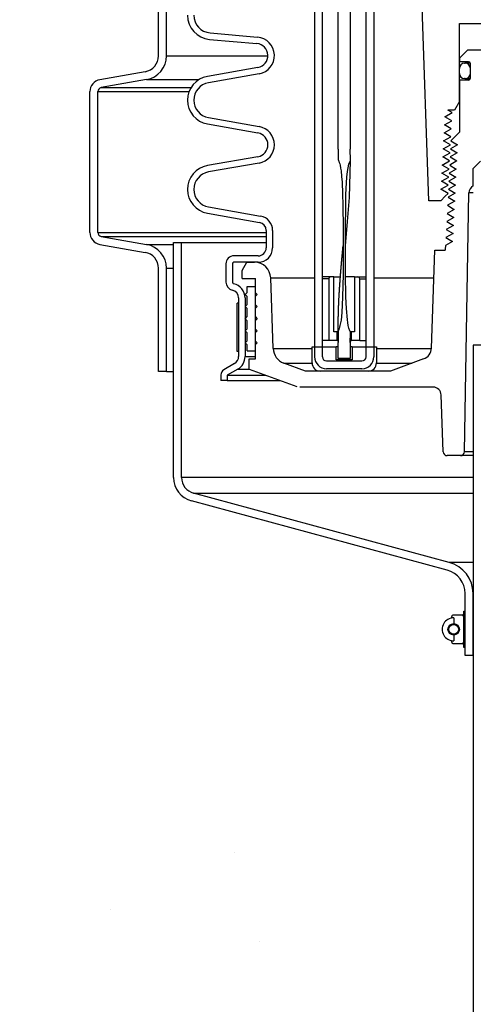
# Model space of a CAD drawing. Extents: x -169 to 6736, y -208 to 3022.
# Tile 245 of 256: x 1591.54 to 1598.58, y 954.55 to 969.82. Entities that reach past the tile are written whole.
import ezdxf

# ---------------------------------------------------------------- set-up
doc = ezdxf.new("R2010")
doc.units = 0
doc.header["$MEASUREMENT"] = 0
doc.header["$PDSIZE"] = 1
doc.layers.get('DEFPOINTS').update_dxf_attribs({"linetype": 'CONTINUOUS'})
for name, color, linetype in [('DIM', 3, 'CONTINUOUS'), ('GALV-4', 4, 'CONTINUOUS'), ('PEAGRAVEL-HATCH', 3, 'CONTINUOUS'), ('SPILL-BUCKET', 1, 'CONTINUOUS')]:
    doc.layers.add(name, color=color, linetype=linetype)
doc.styles.add('SIMPLEX', font='simplex')
doc.dimstyles.new('DIM64', dxfattribs={"dimscale": 64, "dimtxt": 0.09375, "dimasz": 0.09375, "dimexe": 0.0625, "dimexo": 0.0625, "dimgap": 0.046875, "dimtad": 1, "dimdec": 4, "dimzin": 3, "dimdsep": 46, "dimlunit": 4, "dimtxsty": 'SIMPLEX', "dimcen": 0, "dimclrd": 256, "dimclre": 256, "dimclrt": 256, "dimadec": 0, "dimazin": 0, "dimtfac": 1, "dimtdec": 4, "dimtmove": 0, "dimatfit": 3, "dimfxl": 1, "dimfrac": 2, "dimtolj": 1, "dimtzin": 0, "dimarcsym": 0})

# ---------------------------------------------------------------- blocks, each defined once
blk = doc.blocks.new('*D109')
at = {"layer": 'DEFPOINTS', "color": 0, "transparency": 16777216}
for p in [(1368.586, 978.296), (2031.811, 978.015), (1368.586, 700.523)]:
    blk.add_point(p, dxfattribs=at)
at = {"layer": 'DIM', "lineweight": -2, "transparency": 16777216}
for p, q in [((1368.586, 974.296), (1368.586, 696.523)), ((2031.811, 974.015), (2031.811, 696.523)), ((2025.811, 700.523), (1374.586, 700.523))]:
    blk.add_line(p, q, dxfattribs=at)
at = {"layer": 'DIM', "transparency": 16777216}
for points in [[(1374.586, 701.523), (1374.586, 699.523), (1368.586, 700.523)], [(2025.811, 701.523), (2025.811, 699.523), (2031.811, 700.523)]]:
    blk.add_solid(points, dxfattribs=at)
at = {"layer": 'DIM', "transparency": 16777216, "insert": (1700.199, 708.095), "char_height": 6, "attachment_point": 5, "style": 'SIMPLEX'}
blk.add_mtext('\\A1;55\'-3 1/4" (F.V. TANK SLAB)', dxfattribs=at)

msp = doc.modelspace()

# ---------------------------------------------------------------- hatches: boundary and pattern name
at = {"layer": 'PEAGRAVEL-HATCH'}
h = msp.add_hatch(dxfattribs=at)
h.set_pattern_fill('AR-SAND', color=256, scale=7.5, style=0)
h.set_pattern_definition([(37.5, (-538.419, -23.038), (-0.47245, 14.45118), [0, -11.4, 0, -12.75, 0, -12.1875]), (7.5, (-538.42, -23.038), (13.27333, 21.1661), [0, -6.15, 0, -10.275, 0, -3.9375]), (327.5, (-547.644, -23.038), (23.356064, 0.04244), [0, -3.75, 0, -13.5, 0, -17.625]), (317.5, (-547.644, -23.038), (22.54595, 6.58257), [0, -1.875, 0, -8.85, 0, -10.125])])
h.paths.add_polyline_path([(1568.50857, 960.77417), (1568.63349, 960.77417), (1568.71093, 961.9639), (1573.07796, 963.30442), (1573.38961, 965.17741), (1573.44806, 966.93923), (1574.41067, 967.21283), (1574.41067, 978.01471), (1590.86047, 978.01471), (1590.86047, 967.17774), (1591.87221, 966.93926), (1591.93065, 965.17744), (1592.24231, 963.30445), (1596.60934, 961.96392), (1596.81169, 960.7742), (1596.80557, 935.26579), (1568.40739, 935.26579)])
h.paths.add_polyline_path([(1568.40728, 934.26579), (1596.80115, 934.26579), (1596.80115, 916.52321), (1596.52455, 916.52328), (1595.87535, 915.87408), (1594.41092, 915.52328), (1593.41092, 917.52328), (1588.41092, 917.52328), (1587.41092, 915.52328), (1577.91092, 915.52328), (1576.91092, 917.52328), (1571.91092, 917.52328), (1570.91091, 915.52327), (1569.43539, 915.69867), (1568.73905, 917.52328), (1569.10028, 923.08613), (1568.40604, 923.08616)])

# ---------------------------------------------------------------- linework, layer by layer
at = {"layer": 'GALV-4', "color": 1}
msp.add_lwpolyline([(1598.57389, 964.77028), (1598.56252, 916.52328), (1603.25931, 916.52328), (1603.27068, 964.77028)], close=True, dxfattribs=at)
at = {"layer": 'SPILL-BUCKET', "color": 8, "linetype": 'Continuous'}
for p, q in [((1596.48013, 967.81007), (1596.48013, 976.05443)), ((1596.6675, 976.05443), (1596.66811, 967.81007)), ((1596.48002, 967.69408), (1596.47905, 967.66877)), ((1596.48016, 967.71065), (1596.48002, 967.69408)), ((1596.48077, 967.81007), (1596.48013, 967.81007)), ((1596.48027, 967.72722), (1596.48016, 967.71065)), ((1596.48041, 967.74379), (1596.48027, 967.72722)), ((1596.48055, 967.76036), (1596.48041, 967.74379)), ((1596.48066, 967.77693), (1596.48055, 967.76036)), ((1596.48074, 967.7935), (1596.48066, 967.77693)), ((1596.48076, 967.80178), (1596.48074, 967.7935)), ((1596.48077, 967.81007), (1596.48076, 967.80178)), ((1596.66816, 967.77976), (1596.66811, 967.81007)), ((1596.6683, 967.74944), (1596.66816, 967.77976)), ((1596.66871, 967.70229), (1596.6683, 967.74944)), ((1596.66938, 967.65514), (1596.66871, 967.70229)), ((1596.47905, 967.66877), (1596.47909, 967.64348)), ((1596.47909, 967.64348), (1596.47934, 967.6407)), ((1596.47934, 967.6407), (1596.48033, 967.6382)), ((1596.48033, 967.6382), (1596.4824, 967.63645)), ((1596.4824, 967.63645), (1596.48419, 967.6345)), ((1596.48419, 967.6345), (1596.48624, 967.6293)), ((1596.48624, 967.6293), (1596.48825, 967.62409)), ((1596.48825, 967.62409), (1596.4927, 967.61385)), ((1596.4927, 967.61385), (1596.49683, 967.60348)), ((1596.49683, 967.60348), (1596.50358, 967.58221)), ((1596.50358, 967.58221), (1596.50913, 967.56061)), ((1596.50913, 967.56061), (1596.51798, 967.51705)), ((1596.63348, 967.51943), (1596.64764, 967.57679)), ((1596.64764, 967.57679), (1596.66981, 967.63157)), ((1596.65316, 967.06058), (1596.66964, 967.63114)), ((1596.66958, 967.64335), (1596.66938, 967.65514)), ((1596.66981, 967.63157), (1596.66958, 967.64335)), ((1596.51798, 967.51705), (1596.52459, 967.47308)), ((1596.52459, 967.47308), (1596.53389, 967.38455)), ((1596.53389, 967.38455), (1596.53996, 967.2957)), ((1596.61426, 967.37345), (1596.62407, 967.46111)), ((1596.62407, 967.46111), (1596.63348, 967.51943)), ((1596.53996, 967.2957), (1596.54803, 967.11784)), ((1596.60036, 967.10878), (1596.60791, 967.28537)), ((1596.60791, 967.28537), (1596.61426, 967.37345)), ((1596.54803, 967.11784), (1596.5528, 966.93983)), ((1596.59668, 966.932), (1596.60036, 967.10878)), ((1596.5528, 966.93983), (1596.55667, 966.5837)), ((1596.59262, 966.57842), (1596.59668, 966.932)), ((1596.62644, 966.68584), (1596.65316, 967.06058)), ((1596.59192, 966.3111), (1596.62644, 966.68584)), ((1596.55667, 966.5837), (1596.55715, 966.22753)), ((1596.59213, 966.22483), (1596.59262, 966.57842)), ((1596.54249, 966.15965), (1596.54278, 966.16283)), ((1596.54278, 966.16283), (1596.54308, 966.166)), ((1596.54308, 966.166), (1596.54336, 966.16897)), ((1596.54336, 966.16897), (1596.54363, 966.17193)), ((1596.54363, 966.17193), (1596.544, 966.17589)), ((1596.544, 966.17589), (1596.54437, 966.17986)), ((1596.54437, 966.17986), (1596.54476, 966.18405)), ((1596.54476, 966.18405), (1596.54515, 966.18824)), ((1596.54515, 966.18824), (1596.54528, 966.18961)), ((1596.54528, 966.18961), (1596.54541, 966.19098)), ((1596.54541, 966.19098), (1596.54554, 966.19236)), ((1596.54554, 966.19236), (1596.54567, 966.19375)), ((1596.54567, 966.19375), (1596.5458, 966.19516)), ((1596.5458, 966.19516), (1596.54593, 966.19656)), ((1596.54593, 966.19656), (1596.54605, 966.19775)), ((1596.54605, 966.19775), (1596.54616, 966.19895)), ((1596.54616, 966.19895), (1596.54624, 966.19983)), ((1596.54624, 966.19983), (1596.54632, 966.2007)), ((1596.54632, 966.2007), (1596.54638, 966.20127)), ((1596.54638, 966.20127), (1596.54643, 966.20183)), ((1596.54643, 966.20183), (1596.54648, 966.20233)), ((1596.54648, 966.20233), (1596.54652, 966.20283)), ((1596.54652, 966.20283), (1596.54659, 966.20354)), ((1596.54659, 966.20354), (1596.54666, 966.20425)), ((1596.54666, 966.20425), (1596.54674, 966.20518)), ((1596.54674, 966.20518), (1596.54683, 966.20611)), ((1596.54683, 966.20611), (1596.54694, 966.20725)), ((1596.54694, 966.20725), (1596.54705, 966.2084)), ((1596.54705, 966.2084), (1596.54717, 966.20973)), ((1596.54717, 966.20973), (1596.5473, 966.21106)), ((1596.5473, 966.21106), (1596.54744, 966.2126)), ((1596.54744, 966.2126), (1596.54759, 966.21414)), ((1596.54759, 966.21414), (1596.54775, 966.21583)), ((1596.54775, 966.21583), (1596.54791, 966.21752)), ((1596.54791, 966.21752), (1596.54807, 966.21929)), ((1596.54807, 966.21929), (1596.54824, 966.22106)), ((1596.54824, 966.22106), (1596.54857, 966.22449)), ((1596.54857, 966.22449), (1596.54889, 966.22792)), ((1596.54889, 966.22792), (1596.54924, 966.23163)), ((1596.54924, 966.23163), (1596.5496, 966.23533)), ((1596.5496, 966.23533), (1596.54997, 966.2393)), ((1596.54997, 966.2393), (1596.55035, 966.24328)), ((1596.55035, 966.24328), (1596.55076, 966.24753)), ((1596.55076, 966.24753), (1596.55117, 966.25178)), ((1596.55117, 966.25178), (1596.5516, 966.2563)), ((1596.5516, 966.2563), (1596.55203, 966.26082)), ((1596.55203, 966.26082), (1596.55254, 966.26611)), ((1596.55254, 966.26611), (1596.55305, 966.2714)), ((1596.55305, 966.2714), (1596.55359, 966.27702)), ((1596.55359, 966.27702), (1596.55413, 966.28264)), ((1596.55413, 966.28264), (1596.55435, 966.28493)), ((1596.55435, 966.28493), (1596.55457, 966.28723)), ((1596.55457, 966.28723), (1596.5548, 966.28951)), ((1596.5548, 966.28951), (1596.55502, 966.29179)), ((1596.55502, 966.29179), (1596.55521, 966.29382)), ((1596.55521, 966.29382), (1596.55542, 966.29585)), ((1596.55542, 966.29585), (1596.55559, 966.29761)), ((1596.55715, 966.22753), (1596.55555, 965.87137)), ((1596.55559, 966.29761), (1596.55577, 966.29937)), ((1596.55577, 966.29937), (1596.55592, 966.30083)), ((1596.55587, 966.29959), (1596.55588, 966.29963)), ((1596.55587, 966.29956), (1596.55587, 966.29959)), ((1596.55588, 966.29967), (1596.55589, 966.29979)), ((1596.55588, 966.29963), (1596.55588, 966.29967)), ((1596.55589, 966.29979), (1596.55591, 966.29993)), ((1596.55591, 966.29993), (1596.55595, 966.30029)), ((1596.55592, 966.30083), (1596.55607, 966.3023)), ((1596.55595, 966.30029), (1596.55598, 966.30066)), ((1596.55598, 966.30066), (1596.55604, 966.30122)), ((1596.55604, 966.30122), (1596.5561, 966.30179)), ((1596.55607, 966.3023), (1596.5562, 966.30351)), ((1596.5561, 966.30179), (1596.55616, 966.30236)), ((1596.55616, 966.30236), (1596.55621, 966.30295)), ((1596.5562, 966.30351), (1596.55633, 966.30471)), ((1596.55621, 966.30295), (1596.55628, 966.30364)), ((1596.55628, 966.30364), (1596.55635, 966.30435)), ((1596.55633, 966.30471), (1596.55644, 966.30567)), ((1596.55635, 966.30435), (1596.55644, 966.30531)), ((1596.55644, 966.30567), (1596.55655, 966.30662)), ((1596.55644, 966.30531), (1596.55654, 966.30627)), ((1596.55654, 966.30627), (1596.55665, 966.30748)), ((1596.55654, 966.30577), (1596.55655, 966.30585)), ((1596.55655, 966.30662), (1596.55666, 966.30751)), ((1596.55655, 966.30585), (1596.55656, 966.30602)), ((1596.55656, 966.30602), (1596.55658, 966.30626)), ((1596.55658, 966.30626), (1596.55659, 966.30656)), ((1596.55659, 966.30656), (1596.55661, 966.30686)), ((1596.55661, 966.30686), (1596.55663, 966.30717)), ((1596.55663, 966.30717), (1596.55665, 966.30747)), ((1596.55665, 966.30747), (1596.55667, 966.30776)), ((1596.55667, 966.30776), (1596.55669, 966.30806)), ((1596.55669, 966.30806), (1596.55671, 966.30835)), ((1596.55671, 966.30835), (1596.55674, 966.3089)), ((1596.55674, 966.3089), (1596.55677, 966.30939)), ((1596.55677, 966.30939), (1596.55679, 966.30983)), ((1596.55679, 966.30983), (1596.55681, 966.31021)), ((1596.55681, 966.31021), (1596.55683, 966.31061)), ((1596.55683, 966.31061), (1596.55685, 966.31096)), ((1596.55685, 966.31096), (1596.55687, 966.31129)), ((1596.55687, 966.31129), (1596.55688, 966.31158)), ((1596.55688, 966.31158), (1596.55689, 966.31184)), ((1596.55689, 966.31184), (1596.5569, 966.31206)), ((1596.5569, 966.31206), (1596.55691, 966.31231)), ((1596.55691, 966.31231), (1596.55692, 966.3125)), ((1596.55692, 966.3125), (1596.55693, 966.31263)), ((1596.55693, 966.31272), (1596.55694, 966.31274)), ((1596.55693, 966.31263), (1596.55693, 966.31272)), ((1596.59185, 966.3104), (1596.59192, 966.3111)), ((1596.59332, 965.87122), (1596.59213, 966.22483)), ((1596.52904, 966.0095), (1596.52948, 966.01454)), ((1596.52948, 966.01454), (1596.52993, 966.01978)), ((1596.52993, 966.01978), (1596.53039, 966.02502)), ((1596.53039, 966.02502), (1596.53086, 966.03047)), ((1596.53086, 966.03047), (1596.53133, 966.03591)), ((1596.53133, 966.03591), (1596.53183, 966.04155)), ((1596.53183, 966.04155), (1596.53232, 966.04719)), ((1596.53232, 966.04719), (1596.53284, 966.05304)), ((1596.53284, 966.05304), (1596.53336, 966.05888)), ((1596.53336, 966.05888), (1596.53389, 966.06491)), ((1596.53389, 966.06491), (1596.53443, 966.07093)), ((1596.53443, 966.07093), (1596.53495, 966.07681)), ((1596.53495, 966.07681), (1596.53547, 966.08268)), ((1596.53547, 966.08268), (1596.53603, 966.08884)), ((1596.53603, 966.08884), (1596.53658, 966.095)), ((1596.53658, 966.095), (1596.53711, 966.10085)), ((1596.53711, 966.10085), (1596.53764, 966.10669)), ((1596.53764, 966.10669), (1596.53814, 966.11222)), ((1596.53814, 966.11222), (1596.53864, 966.11774)), ((1596.53864, 966.11774), (1596.53912, 966.12295)), ((1596.53912, 966.12295), (1596.53959, 966.12816)), ((1596.53959, 966.12816), (1596.54004, 966.13306)), ((1596.54004, 966.13306), (1596.54049, 966.13795)), ((1596.54049, 966.13795), (1596.54084, 966.14179)), ((1596.54084, 966.14179), (1596.54119, 966.14562)), ((1596.54119, 966.14562), (1596.54153, 966.14924)), ((1596.54153, 966.14924), (1596.54186, 966.15286)), ((1596.54186, 966.15286), (1596.54218, 966.15625)), ((1596.54218, 966.15625), (1596.54249, 966.15965)), ((1596.5165, 965.85643), (1596.51697, 965.86247)), ((1596.51697, 965.86247), (1596.51743, 965.86825)), ((1596.51743, 965.86825), (1596.51788, 965.87402)), ((1596.51788, 965.87402), (1596.51834, 965.8799)), ((1596.51834, 965.8799), (1596.51881, 965.88578)), ((1596.51881, 965.88578), (1596.51925, 965.89135)), ((1596.51925, 965.89135), (1596.51969, 965.89693)), ((1596.51969, 965.89693), (1596.52011, 965.9022)), ((1596.52011, 965.9022), (1596.52054, 965.90746)), ((1596.52054, 965.90746), (1596.52094, 965.91243)), ((1596.52094, 965.91243), (1596.52134, 965.91739)), ((1596.52134, 965.91739), (1596.52164, 965.92108)), ((1596.52164, 965.92108), (1596.52194, 965.92476)), ((1596.52194, 965.92476), (1596.52222, 965.92826)), ((1596.52222, 965.92826), (1596.52251, 965.93176)), ((1596.52251, 965.93176), (1596.52278, 965.93507)), ((1596.52278, 965.93507), (1596.52305, 965.93839)), ((1596.52305, 965.93839), (1596.52333, 965.94176)), ((1596.52333, 965.94176), (1596.52361, 965.94513)), ((1596.52361, 965.94513), (1596.52404, 965.95027)), ((1596.52404, 965.95027), (1596.52446, 965.95542)), ((1596.52446, 965.95542), (1596.52492, 965.96096)), ((1596.52492, 965.96096), (1596.52539, 965.9665)), ((1596.52539, 965.9665), (1596.52589, 965.97243)), ((1596.52589, 965.97243), (1596.52639, 965.97836)), ((1596.52639, 965.97836), (1596.52692, 965.98469)), ((1596.52692, 965.98469), (1596.52746, 965.99102)), ((1596.52746, 965.99102), (1596.52803, 965.99774)), ((1596.52803, 965.99774), (1596.52861, 966.00446)), ((1596.52861, 966.00446), (1596.52904, 966.0095)), ((1596.55555, 965.87137), (1596.54835, 965.5153)), ((1596.60046, 965.51774), (1596.59332, 965.87122)), ((1596.50518, 965.70336), (1596.5054, 965.70647)), ((1596.5054, 965.70647), (1596.50577, 965.71181)), ((1596.50577, 965.71181), (1596.50615, 965.71716)), ((1596.50615, 965.71716), (1596.50656, 965.72287)), ((1596.50656, 965.72287), (1596.50697, 965.72858)), ((1596.50697, 965.72858), (1596.5074, 965.73466)), ((1596.5074, 965.73466), (1596.50784, 965.74074)), ((1596.50784, 965.74074), (1596.50831, 965.74719)), ((1596.50831, 965.74719), (1596.50878, 965.75364)), ((1596.50878, 965.75364), (1596.50927, 965.76046)), ((1596.50927, 965.76046), (1596.50977, 965.76728)), ((1596.50977, 965.76728), (1596.5103, 965.77446)), ((1596.5103, 965.77446), (1596.51083, 965.78165)), ((1596.51083, 965.78165), (1596.51139, 965.7892)), ((1596.51139, 965.7892), (1596.51196, 965.79676)), ((1596.51196, 965.79676), (1596.51249, 965.80385)), ((1596.51249, 965.80385), (1596.51302, 965.81094)), ((1596.51302, 965.81094), (1596.51354, 965.81778)), ((1596.51354, 965.81778), (1596.51406, 965.82462)), ((1596.51406, 965.82462), (1596.51456, 965.8312)), ((1596.51456, 965.8312), (1596.51506, 965.83777)), ((1596.51506, 965.83777), (1596.51555, 965.84408)), ((1596.51555, 965.84408), (1596.51603, 965.85039)), ((1596.51603, 965.85039), (1596.5165, 965.85643)), ((1596.49507, 965.54605), (1596.49547, 965.55295)), ((1596.49547, 965.55295), (1596.49587, 965.55985)), ((1596.49587, 965.55985), (1596.49629, 965.56702)), ((1596.49629, 965.56702), (1596.49672, 965.57419)), ((1596.49672, 965.57419), (1596.49716, 965.58163)), ((1596.49716, 965.58163), (1596.49762, 965.58907)), ((1596.49762, 965.58907), (1596.4979, 965.59358)), ((1596.4979, 965.59358), (1596.49818, 965.59808)), ((1596.49818, 965.59808), (1596.49846, 965.60263)), ((1596.49846, 965.60263), (1596.49874, 965.60718)), ((1596.49874, 965.60718), (1596.49902, 965.61144)), ((1596.49902, 965.61144), (1596.49929, 965.6157)), ((1596.49929, 965.6157), (1596.49954, 965.61962)), ((1596.49954, 965.61962), (1596.49979, 965.62354)), ((1596.49979, 965.62354), (1596.50003, 965.62719)), ((1596.50003, 965.62719), (1596.50026, 965.63084)), ((1596.50026, 965.63084), (1596.50048, 965.63414)), ((1596.50048, 965.63414), (1596.50069, 965.63743)), ((1596.50069, 965.63743), (1596.50089, 965.64037)), ((1596.50089, 965.64037), (1596.50108, 965.64332)), ((1596.50108, 965.64332), (1596.50125, 965.6459)), ((1596.50125, 965.6459), (1596.50143, 965.64849)), ((1596.50143, 965.64849), (1596.50157, 965.65073)), ((1596.50157, 965.65073), (1596.50172, 965.65297)), ((1596.50172, 965.65297), (1596.50185, 965.65485)), ((1596.50185, 965.65485), (1596.50197, 965.65673)), ((1596.50197, 965.65673), (1596.50208, 965.65826)), ((1596.50208, 965.65826), (1596.50218, 965.65978)), ((1596.50218, 965.65978), (1596.50224, 965.66073)), ((1596.50224, 965.66073), (1596.50231, 965.66168)), ((1596.50231, 965.66168), (1596.50236, 965.66241)), ((1596.50236, 965.66241), (1596.50241, 965.66315)), ((1596.50241, 965.66315), (1596.50244, 965.66367)), ((1596.50244, 965.66367), (1596.50248, 965.66418)), ((1596.50248, 965.66418), (1596.50252, 965.66478)), ((1596.50252, 965.66478), (1596.50256, 965.66539)), ((1596.50256, 965.66539), (1596.50263, 965.6664)), ((1596.50263, 965.6664), (1596.5027, 965.66742)), ((1596.5027, 965.66742), (1596.5028, 965.66901)), ((1596.5028, 965.66901), (1596.50291, 965.6706)), ((1596.50291, 965.6706), (1596.50304, 965.67243)), ((1596.50304, 965.67243), (1596.50316, 965.67425)), ((1596.50316, 965.67425), (1596.5033, 965.67631)), ((1596.5033, 965.67631), (1596.50344, 965.67836)), ((1596.50344, 965.67836), (1596.50361, 965.68082)), ((1596.50361, 965.68082), (1596.50378, 965.68328)), ((1596.50378, 965.68328), (1596.50397, 965.68597)), ((1596.50397, 965.68597), (1596.50415, 965.68865)), ((1596.50415, 965.68865), (1596.50435, 965.69148)), ((1596.50435, 965.69148), (1596.50454, 965.69431)), ((1596.50454, 965.69431), (1596.50475, 965.69728)), ((1596.50475, 965.69728), (1596.50496, 965.70025)), ((1596.50496, 965.70025), (1596.50518, 965.70336)), ((1596.4878, 965.39759), (1596.48802, 965.40286)), ((1596.48802, 965.40286), (1596.48823, 965.40814)), ((1596.48823, 965.40814), (1596.48845, 965.41328)), ((1596.48845, 965.41328), (1596.48867, 965.41842)), ((1596.48867, 965.41842), (1596.48889, 965.42343)), ((1596.48889, 965.42343), (1596.48911, 965.42845)), ((1596.48911, 965.42845), (1596.48932, 965.43333)), ((1596.48932, 965.43333), (1596.48954, 965.43821)), ((1596.48954, 965.43821), (1596.48976, 965.44295)), ((1596.48976, 965.44295), (1596.48998, 965.44771)), ((1596.48998, 965.44771), (1596.49019, 965.45232)), ((1596.49019, 965.45232), (1596.49041, 965.45694)), ((1596.49041, 965.45694), (1596.49062, 965.46149)), ((1596.49062, 965.46149), (1596.49084, 965.46603)), ((1596.49084, 965.46603), (1596.49108, 965.47078)), ((1596.49108, 965.47078), (1596.49131, 965.47552)), ((1596.49131, 965.47552), (1596.49162, 965.48182)), ((1596.49162, 965.48182), (1596.49194, 965.48813)), ((1596.49194, 965.48813), (1596.49228, 965.4948)), ((1596.49228, 965.4948), (1596.49263, 965.50148)), ((1596.49263, 965.50148), (1596.493, 965.50854)), ((1596.493, 965.50854), (1596.49338, 965.51559)), ((1596.49338, 965.51559), (1596.49378, 965.52302)), ((1596.49378, 965.52302), (1596.49419, 965.53045)), ((1596.49419, 965.53045), (1596.49463, 965.53825)), ((1596.49463, 965.53825), (1596.49507, 965.54605)), ((1596.54835, 965.5153), (1596.54424, 965.39662)), ((1596.6081, 965.3411), (1596.60046, 965.51774)), ((1596.48293, 965.24505), (1596.48301, 965.24813)), ((1596.48301, 965.24813), (1596.48308, 965.25113)), ((1596.48308, 965.25113), (1596.48316, 965.25413)), ((1596.48316, 965.25413), (1596.48323, 965.25706)), ((1596.48323, 965.25706), (1596.48331, 965.25998)), ((1596.48331, 965.25998), (1596.48338, 965.26277)), ((1596.48338, 965.26277), (1596.48345, 965.26557)), ((1596.48345, 965.26557), (1596.48352, 965.2681)), ((1596.48352, 965.2681), (1596.48359, 965.27063)), ((1596.48359, 965.27063), (1596.48365, 965.27326)), ((1596.48365, 965.27326), (1596.48372, 965.27589)), ((1596.48372, 965.27589), (1596.48378, 965.27813)), ((1596.48378, 965.27813), (1596.48385, 965.28037)), ((1596.48385, 965.28037), (1596.4839, 965.28223)), ((1596.4839, 965.28223), (1596.48395, 965.28409)), ((1596.48395, 965.28409), (1596.48399, 965.28556)), ((1596.48399, 965.28556), (1596.48403, 965.28703)), ((1596.48403, 965.28703), (1596.48405, 965.28762)), ((1596.48405, 965.28762), (1596.48407, 965.28822)), ((1596.48407, 965.28822), (1596.48408, 965.28871)), ((1596.48408, 965.28871), (1596.4841, 965.28921)), ((1596.4841, 965.28921), (1596.48411, 965.2898)), ((1596.48411, 965.2898), (1596.48413, 965.2904)), ((1596.48413, 965.2904), (1596.48415, 965.29129)), ((1596.48415, 965.29129), (1596.48418, 965.29219)), ((1596.48418, 965.29219), (1596.48421, 965.29328)), ((1596.48421, 965.29328), (1596.48424, 965.29437)), ((1596.48424, 965.29437), (1596.48428, 965.2956)), ((1596.48428, 965.2956), (1596.48431, 965.29682)), ((1596.48431, 965.29682), (1596.48435, 965.29817)), ((1596.48435, 965.29817), (1596.48439, 965.29953)), ((1596.48439, 965.29953), (1596.48443, 965.30094)), ((1596.48443, 965.30094), (1596.48448, 965.30235)), ((1596.48448, 965.30235), (1596.48456, 965.30519)), ((1596.48456, 965.30519), (1596.48465, 965.30803)), ((1596.48465, 965.30803), (1596.48473, 965.31072)), ((1596.48473, 965.31072), (1596.48481, 965.3134)), ((1596.48481, 965.3134), (1596.48489, 965.31592)), ((1596.48489, 965.31592), (1596.48497, 965.31844)), ((1596.48497, 965.31844), (1596.48509, 965.32237)), ((1596.48509, 965.32237), (1596.48522, 965.32629)), ((1596.48522, 965.32629), (1596.48535, 965.33056)), ((1596.48535, 965.33056), (1596.4855, 965.33482)), ((1596.4855, 965.33482), (1596.48565, 965.33943)), ((1596.48565, 965.33943), (1596.48581, 965.34404)), ((1596.48581, 965.34404), (1596.48598, 965.34899)), ((1596.48598, 965.34899), (1596.48615, 965.35394)), ((1596.48615, 965.35394), (1596.48634, 965.35923)), ((1596.48634, 965.35923), (1596.48653, 965.36452)), ((1596.48653, 965.36452), (1596.48673, 965.37011)), ((1596.48673, 965.37011), (1596.48695, 965.3757)), ((1596.48695, 965.3757), (1596.48716, 965.38124)), ((1596.48716, 965.38124), (1596.48737, 965.38678)), ((1596.48737, 965.38678), (1596.48758, 965.39218)), ((1596.48758, 965.39218), (1596.4878, 965.39759)), ((1596.53715, 965.27815), (1596.52435, 965.16022)), ((1596.54424, 965.39662), (1596.53715, 965.27815)), ((1596.62273, 965.16504), (1596.6081, 965.3411)), ((1596.48008, 965.0894), (1596.48015, 965.09552)), ((1596.48015, 965.09552), (1596.48024, 965.10197)), ((1596.48024, 965.10197), (1596.48032, 965.10843)), ((1596.48032, 965.10843), (1596.48042, 965.11521)), ((1596.48042, 965.11521), (1596.48052, 965.12199)), ((1596.48052, 965.12199), (1596.48061, 965.1279)), ((1596.48061, 965.1279), (1596.4807, 965.13381)), ((1596.4807, 965.13381), (1596.4808, 965.13973)), ((1596.4808, 965.13973), (1596.4809, 965.14564)), ((1596.4809, 965.14564), (1596.48099, 965.15141)), ((1596.48099, 965.15141), (1596.4811, 965.15717)), ((1596.4811, 965.15717), (1596.4812, 965.16278)), ((1596.4812, 965.16278), (1596.4813, 965.16839)), ((1596.4813, 965.16839), (1596.4814, 965.17384)), ((1596.4814, 965.17384), (1596.4815, 965.17929)), ((1596.4815, 965.17929), (1596.48161, 965.18459)), ((1596.48161, 965.18459), (1596.48171, 965.18989)), ((1596.48171, 965.18989), (1596.48187, 965.1979)), ((1596.48187, 965.1979), (1596.48204, 965.20591)), ((1596.48204, 965.20591), (1596.4822, 965.21354)), ((1596.4822, 965.21354), (1596.48237, 965.22116)), ((1596.48237, 965.22116), (1596.48254, 965.22841)), ((1596.48254, 965.22841), (1596.48271, 965.23565)), ((1596.48271, 965.23565), (1596.48278, 965.23881)), ((1596.48278, 965.23881), (1596.48286, 965.24197)), ((1596.48286, 965.24197), (1596.48293, 965.24505)), ((1596.51728, 965.11623), (1596.50807, 965.07266)), ((1596.52435, 965.16022), (1596.51728, 965.11623)), ((1596.62866, 965.12121), (1596.62273, 965.16504)), ((1596.63655, 965.07762), (1596.62866, 965.12121)), ((1596.47932, 964.99543), (1596.47933, 964.99813)), ((1596.47932, 964.99305), (1596.47932, 964.99543)), ((1596.47932, 964.99067), (1596.47932, 964.99305)), ((1596.47932, 964.98861), (1596.47932, 964.99067)), ((1596.47932, 964.98655), (1596.47932, 964.98861)), ((1596.47932, 964.98586), (1596.47932, 964.98655)), ((1596.47933, 964.99813), (1596.47934, 965.00084)), ((1596.47934, 965.00084), (1596.47935, 965.00386)), ((1596.47935, 965.00386), (1596.47937, 965.00688)), ((1596.47937, 965.00688), (1596.47939, 965.01044)), ((1596.48253, 964.99892), (1596.47938, 964.98844)), ((1596.47938, 964.98844), (1596.47942, 964.94445)), ((1596.47939, 965.01044), (1596.4794, 965.014)), ((1596.4794, 965.014), (1596.47943, 965.01793)), ((1596.47942, 964.94445), (1596.48039, 964.9003)), ((1596.47943, 965.01793), (1596.47945, 965.02187)), ((1596.47945, 965.02187), (1596.47948, 965.02617)), ((1596.47948, 965.02617), (1596.47951, 965.03048)), ((1596.47951, 965.03048), (1596.47954, 965.03516)), ((1596.47954, 965.03516), (1596.47958, 965.03984)), ((1596.47958, 965.03984), (1596.47962, 965.04489)), ((1596.47962, 965.04489), (1596.47966, 965.04994)), ((1596.47966, 965.04994), (1596.47971, 965.05536)), ((1596.47971, 965.05536), (1596.47976, 965.06079)), ((1596.47976, 965.06079), (1596.47982, 965.06625)), ((1596.47987, 965.0717), (1596.47994, 965.07749)), ((1596.47994, 965.07749), (1596.48, 965.08328)), ((1596.48, 965.08328), (1596.48008, 965.0894)), ((1596.4878, 965.00901), (1596.48253, 964.99892)), ((1596.49209, 965.01933), (1596.4878, 965.00901)), ((1596.49585, 965.02985), (1596.49209, 965.01933)), ((1596.50242, 965.05113), (1596.49585, 965.02985)), ((1596.50807, 965.07266), (1596.50242, 965.05113)), ((1596.64682, 965.03438), (1596.63655, 965.07762)), ((1596.66292, 964.99316), (1596.64682, 965.03438)), ((1596.66755, 964.98309), (1596.66292, 964.99316)), ((1596.6696, 964.97223), (1596.66755, 964.98309)), ((1596.66885, 964.92649), (1596.66926, 964.94936)), ((1596.66926, 964.94936), (1596.66952, 964.96079)), ((1596.66952, 964.96079), (1596.6696, 964.97223)), ((1596.66959, 964.94396), (1596.66958, 964.94054)), ((1596.6696, 964.94703), (1596.66959, 964.94396)), ((1596.66961, 964.95556), (1596.6696, 964.95283)), ((1596.6696, 964.95283), (1596.6696, 964.95011)), ((1596.6696, 964.95011), (1596.6696, 964.94703)), ((1596.66961, 964.97074), (1596.66961, 964.97031)), ((1596.66961, 964.97031), (1596.66961, 964.96989)), ((1596.66961, 964.96989), (1596.66961, 964.96842)), ((1596.66961, 964.96842), (1596.66961, 964.96696)), ((1596.66961, 964.96696), (1596.66961, 964.96528)), ((1596.66961, 964.96528), (1596.66961, 964.9636)), ((1596.66961, 964.9636), (1596.66961, 964.9617)), ((1596.66961, 964.9617), (1596.66961, 964.9598)), ((1596.66961, 964.9598), (1596.66961, 964.95768)), ((1596.66961, 964.95768), (1596.66961, 964.95556)), ((1596.48039, 964.9003), (1596.48065, 964.85621)), ((1596.48065, 964.85621), (1596.48074, 964.81212)), ((1596.48074, 964.56229), (1596.48074, 964.81212)), ((1596.66809, 964.81212), (1596.66821, 964.85787)), ((1596.66809, 964.81212), (1596.66811, 964.81212)), ((1596.66811, 964.81212), (1596.66811, 964.56229)), ((1596.66821, 964.85787), (1596.66858, 964.90361)), ((1596.66846, 964.81977), (1596.66833, 964.81212)), ((1596.66858, 964.82742), (1596.66846, 964.81977)), ((1596.66858, 964.90361), (1596.66885, 964.92649)), ((1596.66869, 964.83469), (1596.66858, 964.82742)), ((1596.66879, 964.84197), (1596.66869, 964.83469)), ((1596.66897, 964.85576), (1596.66888, 964.84886)), ((1596.66905, 964.86227), (1596.66897, 964.85576)), ((1596.66912, 964.86879), (1596.66905, 964.86227)), ((1596.66918, 964.87493), (1596.66912, 964.86879)), ((1596.66924, 964.88106), (1596.66918, 964.87493)), ((1596.66929, 964.88682), (1596.66924, 964.88106)), ((1596.66934, 964.89258), (1596.66929, 964.88682)), ((1596.66937, 964.89773), (1596.66934, 964.89258)), ((1596.66941, 964.90287), (1596.66937, 964.89773)), ((1596.66944, 964.90767), (1596.66941, 964.90287)), ((1596.66947, 964.91247), (1596.66944, 964.90767)), ((1596.66949, 964.91692), (1596.66947, 964.91247)), ((1596.66951, 964.92137), (1596.66949, 964.91692)), ((1596.66953, 964.92548), (1596.66951, 964.92137)), ((1596.66955, 964.92959), (1596.66953, 964.92548)), ((1596.66956, 964.93336), (1596.66955, 964.92959)), ((1596.66957, 964.93712), (1596.66956, 964.93336)), ((1596.66958, 964.94054), (1596.66957, 964.93712)), ((1596.66811, 964.56229), (1596.48074, 964.56229))]:
    msp.add_line(p, q, dxfattribs=at)
at = {"layer": 'SPILL-BUCKET', "color": 1, "linetype": 'Continuous'}
for p, q in [((1596.11474, 975.8974), (1596.11474, 964.59012)), ((1596.23466, 964.59012), (1596.23466, 975.8974)), ((1596.91419, 964.59012), (1596.91419, 975.8974)), ((1597.03411, 975.8974), (1597.03411, 964.59012)), ((1593.69202, 969.25598), (1593.69202, 970.45981)), ((1593.81694, 969.25598), (1593.81694, 970.45981)), ((1597.88901, 967.00939), (1597.77544, 970.26153)), ((1598.36071, 969.75752), (1598.90983, 969.75752)), ((1598.36071, 968.54991), (1598.36071, 969.75752)), ((1594.49188, 969.61121), (1595.2279, 969.54682)), ((1594.48317, 969.51166), (1595.21919, 969.44727)), ((1598.3672, 969.22638), (1598.49212, 969.35129)), ((1598.3672, 969.16392), (1598.3672, 969.22638)), ((1598.49212, 969.35129), (1603.3508, 969.35129)), ((1595.2354, 969.07608), (1594.45076, 968.93773)), ((1598.50411, 969.16392), (1598.3672, 969.16392)), ((1598.44065, 969.14219), (1598.45064, 969.14219)), ((1598.45961, 969.14219), (1598.45064, 969.14219)), ((1598.48644, 969.14219), (1598.45961, 969.14219)), ((1598.53094, 969.14219), (1598.48644, 969.14219)), ((1598.53159, 968.9081), (1598.53159, 969.13644)), ((1593.48558, 969.00994), (1592.78196, 968.88588)), ((1595.25275, 968.97767), (1594.46811, 968.83932)), ((1598.36071, 968.98229), (1598.36071, 969.06224)), ((1598.53059, 968.98229), (1598.53059, 969.06224)), ((1598.53059, 969.06224), (1598.53084, 969.06224)), ((1598.53084, 968.98229), (1598.53059, 968.98229)), ((1598.53084, 969.06224), (1598.53159, 969.06224)), ((1598.53159, 968.98229), (1598.53084, 968.98229)), ((1593.50726, 968.88692), (1592.80365, 968.76286)), ((1598.3672, 968.07534), (1598.3672, 968.88062)), ((1598.50411, 968.88062), (1598.3672, 968.88062)), ((1598.45064, 968.90235), (1598.44065, 968.90235)), ((1598.45064, 968.90235), (1598.45962, 968.90235)), ((1598.45962, 968.90235), (1598.48647, 968.90235)), ((1598.48647, 968.90235), (1598.53101, 968.90235)), ((1592.62712, 966.5175), (1592.62712, 968.70135)), ((1592.75204, 966.5175), (1592.75204, 968.70135)), ((1598.36071, 968.54991), (1598.28263, 968.41468)), ((1598.36233, 968.54991), (1598.36071, 968.54991)), ((1598.36719, 968.54991), (1598.36233, 968.54991)), ((1598.13623, 968.31269), (1598.24794, 968.37515)), ((1598.24133, 968.25023), (1598.13623, 968.31269)), ((1598.28263, 968.41468), (1598.18156, 968.41468)), ((1598.24794, 968.37515), (1598.18156, 968.41468)), ((1594.45076, 968.19963), (1595.2354, 968.06128)), ((1594.46811, 968.29804), (1595.25275, 968.15969)), ((1598.12935, 968.18778), (1598.24133, 968.25023)), ((1598.23471, 968.12532), (1598.12935, 968.18778)), ((1598.11558, 967.93795), (1598.22809, 968.00041)), ((1598.12247, 968.06286), (1598.23471, 968.12532)), ((1598.22809, 968.00041), (1598.12247, 968.06286)), ((1598.22981, 967.93795), (1598.3672, 968.07534)), ((1598.1087, 967.81303), (1598.22148, 967.87549)), ((1598.22148, 967.87549), (1598.11558, 967.93795)), ((1598.33142, 967.87549), (1598.22327, 967.81303)), ((1598.22981, 967.93795), (1598.33142, 967.87549)), ((1595.2354, 967.69222), (1594.45076, 967.55387)), ((1598.10182, 967.68812), (1598.21486, 967.75058)), ((1598.21486, 967.75058), (1598.1087, 967.81303)), ((1598.32513, 967.75058), (1598.21672, 967.68812)), ((1598.22327, 967.81303), (1598.32513, 967.75058)), ((1595.25275, 967.59381), (1594.46811, 967.45546)), ((1598.09494, 967.5632), (1598.20825, 967.62566)), ((1598.20163, 967.50075), (1598.09494, 967.5632)), ((1598.20825, 967.62566), (1598.10182, 967.68812)), ((1598.31884, 967.62566), (1598.21017, 967.5632)), ((1598.21017, 967.5632), (1598.31255, 967.50075)), ((1598.21672, 967.68812), (1598.31884, 967.62566)), ((1598.69065, 967.62511), (1598.56991, 967.50438)), ((1598.08805, 967.43829), (1598.20163, 967.50075)), ((1598.19502, 967.37583), (1598.08805, 967.43829)), ((1598.31255, 967.50075), (1598.20363, 967.43829)), ((1598.20363, 967.43829), (1598.30626, 967.37583)), ((1598.57306, 967.23945), (1598.57306, 967.50438)), ((1598.07428, 967.18846), (1598.1884, 967.25092)), ((1598.08117, 967.31337), (1598.19502, 967.37583)), ((1598.1884, 967.25092), (1598.08117, 967.31337)), ((1598.29997, 967.25092), (1598.19053, 967.18846)), ((1598.30626, 967.37583), (1598.19708, 967.31337)), ((1598.19708, 967.31337), (1598.29997, 967.25092)), ((1598.14214, 967.08084), (1598.07069, 967.00939)), ((1598.18527, 967.12398), (1598.07428, 967.18846)), ((1598.18527, 967.12398), (1598.14214, 967.08084)), ((1598.29367, 967.126), (1598.18399, 967.06355)), ((1598.19053, 967.18846), (1598.29367, 967.126)), ((1598.43765, 963.11879), (1598.5077, 967.13182)), ((1598.07069, 967.00939), (1597.88901, 967.00939)), ((1598.28738, 967.00109), (1598.17744, 966.93863)), ((1598.17744, 966.93863), (1598.28109, 966.87617)), ((1598.18399, 967.06355), (1598.28738, 967.00109)), ((1594.45076, 966.81577), (1595.25953, 966.67316)), ((1594.46811, 966.91418), (1595.27689, 966.77158)), ((1598.28109, 966.87617), (1598.17089, 966.81372)), ((1598.17089, 966.81372), (1598.2748, 966.75126)), ((1598.26851, 966.62634), (1598.1578, 966.56389)), ((1598.2748, 966.75126), (1598.16435, 966.6888)), ((1598.16435, 966.6888), (1598.26851, 966.62634)), ((1595.36276, 966.55015), (1595.36276, 966.28022)), ((1595.46269, 966.55015), (1595.46269, 966.28022)), ((1598.26222, 966.50143), (1598.15125, 966.43897)), ((1598.1578, 966.56389), (1598.26222, 966.50143)), ((1592.78196, 966.33298), (1593.48558, 966.20891)), ((1592.80365, 966.456), (1593.50726, 966.33193)), ((1598.25592, 966.37652), (1598.14471, 966.31406)), ((1598.15125, 966.43897), (1598.25592, 966.37652)), ((1597.92833, 964.72558), (1597.98135, 966.24404)), ((1597.98135, 966.24404), (1598.14186, 966.24404)), ((1598.14471, 966.31406), (1598.14186, 966.25961)), ((1598.14186, 966.25961), (1598.14186, 966.24404)), ((1594.73818, 966.03039), (1594.73818, 965.74654)), ((1594.83811, 966.03039), (1594.83811, 965.74654)), ((1595.23784, 966.1553), (1594.8631, 966.1553)), ((1595.23784, 966.05537), (1594.8631, 966.05537)), ((1594.98801, 965.93046), (1595.06013, 966.05537)), ((1595.06013, 966.05537), (1595.18396, 966.05537)), ((1593.69202, 964.36165), (1593.69202, 965.96288)), ((1593.81694, 964.36165), (1593.81694, 965.96288)), ((1594.98801, 965.80554), (1594.98801, 965.93046)), ((1594.98801, 965.80554), (1595.19887, 965.80554)), ((1595.19887, 964.5564), (1595.19887, 965.80554)), ((1595.4719, 964.71835), (1595.43363, 965.81426)), ((1594.93555, 965.50229), (1594.93555, 964.59387)), ((1595.03548, 965.50229), (1595.03548, 964.59387)), ((1596.07477, 964.49394), (1596.07477, 964.74377)), ((1596.07477, 964.74377), (1596.44951, 964.74377)), ((1596.44951, 964.54078), (1596.44951, 964.74377)), ((1596.69934, 964.74377), (1597.07409, 964.74377)), ((1596.69934, 964.74377), (1596.69934, 964.54078)), ((1597.07409, 964.74377), (1597.07409, 964.49394)), ((1594.87309, 964.48569), (1594.70683, 964.3897)), ((1595.09731, 964.5564), (1595.19887, 964.5564)), ((1595.09731, 964.39818), (1595.09731, 964.5564)), ((1595.97484, 964.36902), (1595.63613, 964.4923)), ((1596.29962, 964.52517), (1596.84924, 964.52517)), ((1596.69934, 964.54078), (1596.44951, 964.54078)), ((1597.80515, 964.55605), (1597.2913, 964.36902)), ((1593.81694, 964.36165), (1593.69202, 964.36165)), ((1594.92306, 964.39915), (1594.76004, 964.30503)), ((1595.84176, 964.12673), (1595.1043, 964.39514)), ((1597.2913, 964.36902), (1595.97484, 964.36902)), ((1596.94917, 964.36902), (1596.19968, 964.36902)), ((1596.84924, 964.40525), (1596.29962, 964.40525)), ((1594.66011, 964.30878), (1594.66011, 964.22112)), ((1594.76004, 964.22112), (1594.66011, 964.22112)), ((1594.76004, 964.30503), (1594.76004, 964.22112)), ((1597.95317, 964.11919), (1595.88449, 964.11919)), ((1598.10877, 963.1177), (1598.07801, 963.99864)), ((1598.37521, 963.05742), (1598.17119, 963.05742))]:
    msp.add_line(p, q, dxfattribs=at)
at = {"layer": 'SPILL-BUCKET', "color": 7}
for p, q in [((1593.81694, 969.25598), (1595.39018, 969.25598)), ((1592.80365, 968.76286), (1594.19532, 968.76286)), ((1593.50727, 968.88692), (1594.31796, 968.88692)), ((1592.75204, 968.70135), (1594.16536, 968.70135)), ((1598.57306, 967.13182), (1598.5077, 967.13182)), ((1592.75204, 966.5175), (1595.36276, 966.5175)), ((1592.80365, 966.456), (1595.36276, 966.456)), ((1593.50727, 966.33193), (1593.92624, 966.33193)), ((1594.05115, 966.36028), (1595.36276, 966.36028)), ((1593.81694, 965.96288), (1593.92624, 965.96288)), ((1595.43363, 965.81426), (1596.11478, 965.81426)), ((1596.3643, 965.82805), (1596.23466, 965.82805)), ((1596.33459, 965.79807), (1596.23466, 965.79807)), ((1596.33459, 965.79807), (1596.33459, 964.84372)), ((1596.41454, 965.82805), (1596.3643, 965.82805)), ((1596.41454, 964.97863), (1596.41454, 965.82805)), ((1596.41454, 965.82805), (1596.51432, 965.82805)), ((1596.73432, 965.82805), (1596.5942, 965.82805)), ((1596.73432, 965.82805), (1596.78428, 965.82805)), ((1596.73432, 965.82805), (1596.73432, 964.97863)), ((1596.78428, 965.82805), (1596.91419, 965.82805)), ((1596.81426, 964.84372), (1596.81426, 965.79807)), ((1596.81426, 965.79807), (1596.91419, 965.79807)), ((1597.03411, 965.81426), (1597.96639, 965.81426)), ((1596.4651, 964.97863), (1596.41454, 964.97863)), ((1596.4651, 964.97863), (1596.47939, 964.97864)), ((1596.4651, 964.84372), (1596.4651, 964.97863)), ((1596.68375, 964.97863), (1596.6696, 964.97863)), ((1596.68375, 964.97863), (1596.68375, 964.84372)), ((1596.73432, 964.97863), (1596.68375, 964.97863)), ((1596.33459, 964.84372), (1596.23466, 964.84372)), ((1596.4651, 964.84372), (1596.33459, 964.84372)), ((1596.4651, 964.84372), (1596.48068, 964.84375)), ((1596.68375, 964.84372), (1596.66817, 964.84372)), ((1596.81426, 964.84372), (1596.68375, 964.84372)), ((1596.81426, 964.84372), (1596.91419, 964.84372)), ((1595.19037, 964.68131), (1595.19887, 964.68131)), ((1595.4719, 964.71835), (1596.07477, 964.71835)), ((1597.07409, 964.71835), (1597.92807, 964.71835)), ((1595.03548, 964.59387), (1595.19887, 964.59387)), ((1595.63613, 964.4923), (1596.07477, 964.4923)), ((1597.07409, 964.4923), (1597.63001, 964.4923)), ((1593.81694, 964.36165), (1593.92624, 964.36165)), ((1594.92306, 964.39915), (1595.09731, 964.39915)), ((1594.76004, 964.30503), (1595.35188, 964.30503)), ((1594.76004, 964.22112), (1595.58244, 964.22112)), ((1598.57306, 963.11879), (1598.43765, 963.11879)), ((1598.57306, 963.05742), (1598.37521, 963.05742)), ((1598.57306, 962.71679), (1594.05115, 962.71679)), ((1594.23632, 962.47547), (1598.57306, 962.47547)), ((1598.57306, 961.40263), (1598.20272, 961.40263))]:
    msp.add_line(p, q, dxfattribs=at)
at = {"layer": 'SPILL-BUCKET', "linetype": 'Continuous'}
for p, q in [((1593.92624, 966.36028), (1594.05115, 966.36028)), ((1593.92624, 962.71679), (1593.92624, 966.36028)), ((1594.05115, 962.71679), (1594.05115, 966.36028)), ((1598.17039, 961.28197), (1594.20399, 962.35481)), ((1598.20272, 961.40264), (1594.23632, 962.47547)), ((1598.44815, 959.95841), (1598.44815, 960.92)), ((1598.57306, 959.95841), (1598.57306, 960.92)), ((1598.57306, 959.95841), (1598.44815, 959.95841))]:
    msp.add_line(p, q, dxfattribs=at)
at = {"layer": 'SPILL-BUCKET', "color": 7, "linetype": 'Continuous'}
for p, q in [((1595.03423, 965.55571), (1595.06546, 965.58694)), ((1595.06546, 965.52448), (1595.03423, 965.55571)), ((1595.06546, 965.58694), (1595.06546, 965.68063)), ((1595.06546, 965.68063), (1595.19037, 965.68063)), ((1595.19037, 965.68063), (1595.19037, 965.58694)), ((1595.19249, 965.68063), (1595.19037, 965.68063)), ((1595.19249, 965.58694), (1595.19037, 965.58694)), ((1595.19037, 965.58694), (1595.2216, 965.55571)), ((1595.2216, 965.55571), (1595.19037, 965.52448)), ((1595.19885, 965.68063), (1595.19249, 965.68063)), ((1595.19885, 965.58694), (1595.19249, 965.58694)), ((1594.93555, 965.42342), (1594.91056, 965.42342)), ((1594.91056, 964.67393), (1594.91056, 965.42342)), ((1594.93555, 965.42342), (1594.93555, 964.67393)), ((1595.03423, 965.36834), (1595.06546, 965.39957)), ((1595.06546, 965.39957), (1595.06546, 965.52448)), ((1595.19037, 965.52448), (1595.19037, 965.39957)), ((1595.19249, 965.52448), (1595.19037, 965.52448)), ((1595.19249, 965.39957), (1595.19037, 965.39957)), ((1595.19037, 965.39957), (1595.2216, 965.36834)), ((1595.19885, 965.52448), (1595.19249, 965.52448)), ((1595.19885, 965.39957), (1595.19249, 965.39957)), ((1595.06546, 965.33711), (1595.03423, 965.36834)), ((1595.06546, 965.2122), (1595.06546, 965.33711)), ((1595.2216, 965.36834), (1595.19037, 965.33711)), ((1595.19037, 965.33711), (1595.19037, 965.2122)), ((1595.19249, 965.33711), (1595.19037, 965.33711)), ((1595.19885, 965.33711), (1595.19249, 965.33711)), ((1595.03423, 965.18097), (1595.06546, 965.2122)), ((1595.06546, 965.14974), (1595.03423, 965.18097)), ((1595.06546, 965.02483), (1595.06546, 965.14974)), ((1595.19249, 965.2122), (1595.19037, 965.2122)), ((1595.19037, 965.2122), (1595.2216, 965.18097)), ((1595.2216, 965.18097), (1595.19037, 965.14974)), ((1595.19037, 965.14974), (1595.19037, 965.02483)), ((1595.19249, 965.14974), (1595.19037, 965.14974)), ((1595.19885, 965.2122), (1595.19249, 965.2122)), ((1595.19885, 965.14974), (1595.19249, 965.14974)), ((1595.03423, 964.9936), (1595.06546, 965.02483)), ((1595.06546, 964.96237), (1595.03423, 964.9936)), ((1595.06546, 964.83745), (1595.06546, 964.96237)), ((1595.19249, 965.02483), (1595.19037, 965.02483)), ((1595.19037, 965.02483), (1595.2216, 964.9936)), ((1595.2216, 964.9936), (1595.19037, 964.96237)), ((1595.19037, 964.96237), (1595.19037, 964.83745)), ((1595.19249, 964.96237), (1595.19037, 964.96237)), ((1595.19885, 965.02483), (1595.19249, 965.02483)), ((1595.19885, 964.96237), (1595.19249, 964.96237)), ((1595.03423, 964.80622), (1595.06546, 964.83745)), ((1595.06546, 964.775), (1595.03423, 964.80622)), ((1595.19037, 964.83745), (1595.2216, 964.80622)), ((1595.19249, 964.83745), (1595.19037, 964.83745)), ((1595.2216, 964.80622), (1595.19037, 964.775)), ((1595.19885, 964.83745), (1595.19249, 964.83745)), ((1594.93555, 964.67393), (1594.91056, 964.67393)), ((1595.06546, 964.68131), (1595.06546, 964.775)), ((1595.06546, 964.68131), (1595.19037, 964.68131)), ((1595.19249, 964.775), (1595.19037, 964.775)), ((1595.19037, 964.775), (1595.19037, 964.68131)), ((1595.19885, 964.775), (1595.19249, 964.775)), ((1596.45756, 964.74377), (1596.44951, 964.74377)), ((1596.48068, 964.74377), (1596.45756, 964.74377)), ((1596.69128, 964.74377), (1596.66812, 964.74377)), ((1596.69934, 964.74377), (1596.69128, 964.74377)), ((1598.24253, 960.54926), (1598.24253, 960.56326)), ((1598.26641, 960.58713), (1598.40429, 960.58713)), ((1598.27223, 960.54258), (1598.27223, 960.45348)), ((1598.42816, 960.08332), (1598.42816, 960.64544)), ((1598.42816, 960.64544), (1598.44815, 960.64544)), ((1598.42816, 960.56326), (1598.42816, 960.1655)), ((1598.44815, 960.08332), (1598.44815, 960.64544)), ((1598.27223, 960.27528), (1598.27223, 960.18618)), ((1598.24253, 960.1655), (1598.24253, 960.1795)), ((1598.40429, 960.14163), (1598.26641, 960.14163)), ((1598.44815, 960.08332), (1598.42816, 960.08332))]:
    msp.add_line(p, q, dxfattribs=at)
for radius in [0.0891, 0.07722]:
    msp.add_circle((1598.27223, 960.36438), radius, dxfattribs=at)
at = {"layer": 'SPILL-BUCKET', "color": 1, "linetype": 'Continuous'}
for centre, radius, start, end in [((1594.51583, 969.88498), 0.37474, 180, 265), ((1594.51583, 969.88498), 0.27481, 180, 265), ((1595.20286, 969.26061), 0.2873, 280, 85), ((1595.20286, 969.26061), 0.18737, 280, 85), ((1593.44219, 969.25598), 0.24983, 279.999999, 0), ((1593.44219, 969.25598), 0.37474, 280, 0), ((1598.44065, 969.06224), 0.07995, 90, 180), ((1598.45064, 969.06224), 0.07995, 0, 90), ((1598.50411, 969.13644), 0.02748, 0, 90), ((1594.51583, 968.56868), 0.37474, 100, 260), ((1598.44065, 968.98229), 0.07995, 180, 270), ((1598.45064, 968.98229), 0.07995, 270, 0), ((1592.8145, 968.70135), 0.18737, 100, 180), ((1592.8145, 968.70135), 0.06246, 99.999999, 180), ((1594.51583, 968.56868), 0.27481, 100, 260), ((1598.50411, 968.9081), 0.02748, 270, 0), ((1595.20286, 967.87675), 0.2873, 280, 80), ((1595.20286, 967.87675), 0.18737, 280, 80), ((1594.51583, 967.18482), 0.37474, 100, 260), ((1594.51583, 967.18482), 0.27481, 100, 260), ((1598.6326, 967.12964), 0.12491, 118.464605, 179), ((1595.23784, 966.55015), 0.12491, 0, 80.000001), ((1595.23784, 966.55015), 0.22485, 0, 80), ((1592.8145, 966.5175), 0.18737, 180, 260), ((1592.8145, 966.5175), 0.06246, 180, 260.000001), ((1593.44219, 965.96288), 0.37474, 0, 80), ((1593.44219, 965.96288), 0.24983, 0, 80.000001), ((1595.23784, 966.28022), 0.22485, 270, 0), ((1595.23784, 966.28022), 0.12491, 270, 0), ((1594.8631, 966.03039), 0.12491, 90, 180), ((1594.8631, 966.03039), 0.02498, 90, 180), ((1595.18396, 965.80554), 0.24983, 2, 90), ((1594.8631, 965.74654), 0.12491, 180, 257.877648), ((1594.8631, 965.74654), 0.02498, 180, 257.877647), ((1594.81063, 965.50229), 0.22485, 0, 77.877648), ((1594.81063, 965.50229), 0.12491, 0, 77.877648), ((1595.72158, 964.72707), 0.24983, 182, 249.999999), ((1597.74107, 964.73212), 0.18737, 290, 358), ((1594.81063, 964.59387), 0.12491, 300, 0), ((1594.81063, 964.59387), 0.22485, 300, 0), ((1596.19968, 964.49394), 0.12491, 180, 270), ((1596.29962, 964.59012), 0.18487, 180, 270), ((1596.29962, 964.59012), 0.06496, 180, 270), ((1596.84924, 964.59012), 0.18487, 270, 0), ((1596.84924, 964.59012), 0.06496, 270, 0), ((1596.94917, 964.49394), 0.12491, 270, 0), ((1594.75355, 964.30878), 0.09344, 119.999999, 180), ((1597.95317, 963.99428), 0.12491, 2, 90), ((1598.17119, 963.11988), 0.06246, 182, 270), ((1598.37521, 963.11988), 0.06246, 270, 359)]:
    msp.add_arc(centre, radius, start, end, dxfattribs=at)
at = {"layer": 'SPILL-BUCKET', "color": 7}
for centre, start, end in [((1596.36457, 965.79807), 90, 180), ((1596.78428, 965.79807), 0, 90)]:
    msp.add_arc(centre, 0.02998, start, end, dxfattribs=at)
at = {"layer": 'SPILL-BUCKET', "linetype": 'Continuous'}
for centre, radius, start, end in [((1594.30098, 962.71679), 0.37474, 180, 255.000001), ((1594.30098, 962.71679), 0.24983, 180, 255), ((1598.0734, 960.92), 0.37474, 0, 75.000001), ((1598.0734, 960.92), 0.49966, 0, 75)]:
    msp.add_arc(centre, radius, start, end, dxfattribs=at)
at = {"layer": 'SPILL-BUCKET', "color": 7, "linetype": 'Continuous'}
for centre, radius, start, end in [((1598.27223, 960.36438), 0.1782, 90.000041, 270.000041), ((1598.2314, 960.54926), 0.01114, 282.455834, 0.000041), ((1598.26641, 960.56326), 0.02387, 90.000041, 180.000041), ((1598.40429, 960.56326), 0.02387, 0.000041, 90.000041), ((1598.2314, 960.1795), 0.01114, 0.000041, 77.544248), ((1598.26641, 960.1655), 0.02387, 180.000041, 270.000041), ((1598.40429, 960.1655), 0.02387, 270.000041, 0.000041)]:
    msp.add_arc(centre, radius, start, end, dxfattribs=at)

# ---------------------------------------------------------------- dimensions: what is measured, and where the dimension line sits
at = {"layer": 'DIM'}
dim = msp.add_linear_dim(base=(1368.58612, 700.52328), p1=(2031.81144, 978.01471), p2=(1368.58612, 978.29596), angle=180, text='<> (F.V. TANK SLAB)', dimstyle='DIM64', dxfattribs=at)
dim.commit()
dim.dimension.update_dxf_attribs({"geometry": '*D109', "text_midpoint": (1700.19878, 708.09471)})

doc.saveas('drawing.dxf')
